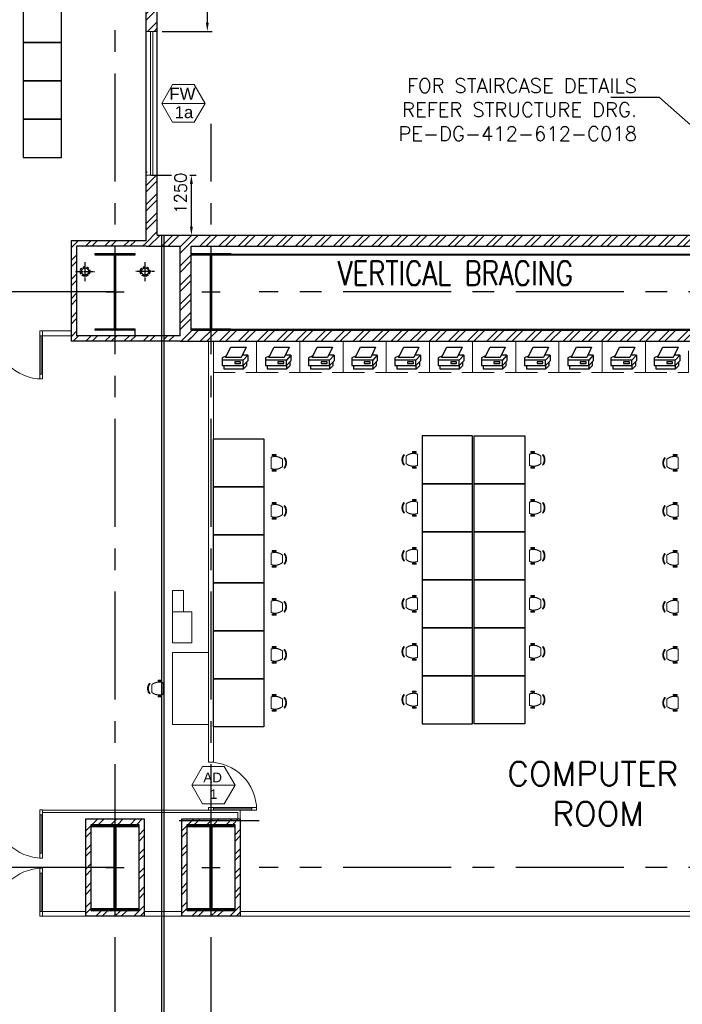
# Model space of a CAD drawing. Header units: inches. Extents: x 306235 to 1392759, y -66369 to 421098.
# Tile 63 of 91: x 436211 to 450016, y 122276 to 142798. Entities that reach past the tile are written whole.
import ezdxf
from ezdxf.enums import TextEntityAlignment as Align

# ---------------------------------------------------------------- set-up
doc = ezdxf.new("R2010")
doc.units = ezdxf.units.IN
doc.header["$LTSCALE"] = 1800
doc.header["$MEASUREMENT"] = 0
for name, pattern in [('CENTER', [2, 1.25, -0.25, 0.25, -0.25]), ('CENTER2', [1.125, 0.75, -0.125, 0.125, -0.125]), ('HIDDEN', [0.375, 0.25, -0.125]), ('HIDDEN2', [0.1875, 0.125, -0.0625])]:
    doc.linetypes.add(name, pattern=pattern)
doc.layers.get('0').update_dxf_attribs({"color": 253, "lineweight": 9})
for name, color, linetype, lineweight in [('2CON', 1, 'Continuous', 13), ('A-DOOR', 31, 'Continuous', 9), ('A-DOOR-GLAZ', 31, 'Continuous', 18), ('A-WIN TAG', 3, 'Continuous', 13), ('A-WIN TAG TEXT', 3, 'Continuous', 13), ('EQPT', 8, 'HIDDEN', 9), ('LAYOUT', 8, 'Continuous', 9), ('PARTITION WALL', 4, 'Continuous', 9), ('WALL HATCH', 251, 'Continuous', 13), ('WINDOW', 3, 'Continuous', 13)]:
    doc.layers.add(name, color=color, linetype=linetype, lineweight=lineweight)
for name, color, linetype in [('BRACING', 1, 'HIDDEN'), ('CEN', 2, 'CENTER'), ('COL', 1, 'Continuous'), ('DIM', 4, 'Continuous'), ('GRID', 251, 'CENTER'), ('ICONS', 7, 'Continuous'), ('LVS', 7, 'Continuous'), ('panel', 6, 'Continuous'), ('RAIN WATER', 6, 'Continuous'), ('TEXT', 3, 'Continuous'), ('WALL', 6, 'Continuous')]:
    doc.layers.add(name, color=color, linetype=linetype)
doc.styles.add('ROAMNS', font='ROMANS.shx')
doc.styles.add('ROMANS', font='romans.shx')
doc.styles.get("Standard").update_dxf_attribs({"font": 'arial.ttf'})
doc.dimstyles.new('DIM INT 2.5', dxfattribs={"dimtxt": 250, "dimasz": 180, "dimexe": 100, "dimexo": 100, "dimgap": 100, "dimtad": 1, "dimdec": 0, "dimzin": 13, "dimdsep": 46, "dimlunit": 5, "dimtxsty": 'ROAMNS', "dimcen": 0.09, "dimclrd": 9, "dimclre": 9, "dimclrt": 4, "dimadec": 0, "dimazin": 0, "dimtfac": 1, "dimtdec": 0, "dimtix": 1, "dimtmove": 2, "dimatfit": 3, "dimfxl": 1, "dimtolj": 1, "dimtzin": 13, "dimarcsym": 0})
doc.dimstyles.new('DIM100 x2', dxfattribs={"dimscale": 0, "dimtxt": 400, "dimasz": 400, "dimexe": 100, "dimexo": 100, "dimgap": 100, "dimtad": 1, "dimdec": 0, "dimzin": 13, "dimdsep": 46, "dimtxsty": 'ROMANS', "dimblk2": 'OBLIQUE', "dimcen": 100, "dimdle": 100, "dimclrd": 9, "dimclre": 9, "dimclrt": 4, "dimadec": 0, "dimazin": 0, "dimtfac": 1.1, "dimtdec": 0, "dimtix": 1, "dimtmove": 2, "dimatfit": 3, "dimfxl": 1, "dimtolj": 1, "dimtzin": 13, "dimarcsym": 0})

# ---------------------------------------------------------------- blocks, each defined once
blk = doc.blocks.new('B-ROW COLUMN')
at = {"layer": 'COL'}
h = blk.add_hatch(dxfattribs=at)
h.set_pattern_fill('ANSI31', color=256, scale=200, style=0)
h.set_pattern_definition([(45, (155648.048, 63141.767), (-17.67767, 17.67767), [])])
h.paths.add_polyline_path([(171095, 85178), (172085, 85178), (172085, 85128), (171095, 85128)])
h.paths.add_polyline_path([(171574, 86878), (171606, 86878), (171606, 85178), (171574, 85178)])
h.paths.add_polyline_path([(171095, 86928), (172085, 86928), (172085, 86878), (171095, 86878)])
blk.add_line((171590, 85128), (171590, 86928))
at = {"layer": 'CEN'}
for p, q in [((171590, 85128), (171590, 86928)), ((171399, 86028), (171782, 86028))]:
    blk.add_line(p, q, dxfattribs=at)
at = {"layer": 'COL'}
for points in [[(171095, 86928), (172085, 86928), (172085, 86878), (171095, 86878)], [(171574, 86878), (171606, 86878), (171606, 85178), (171574, 85178)], [(171095, 85178), (172085, 85178), (172085, 85128), (171095, 85128)]]:
    blk.add_lwpolyline(points, close=True, dxfattribs=at)
blk = doc.blocks.new('c colm')
at = {"layer": 'COL'}
h = blk.add_hatch(dxfattribs=at)
h.set_pattern_fill('ANSI31', color=256, scale=200, style=0)
h.set_pattern_definition([(45, (66000, -4e-11), (-17.6776695, 17.6776695), [])])
h.paths.add_polyline_path([(157699, 119449), (157287, 119449), (157287, 119417), (157699, 119417)])
h.paths.add_polyline_path([(157287, 119449), (156874, 119449), (156874, 119417), (157287, 119417)])
h.paths.add_polyline_path([(157299, 120985), (157287, 120985), (157287, 119449), (157299, 119449)])
h.paths.add_polyline_path([(157287, 120985), (157274, 120985), (157274, 119449), (157287, 119449)])
h.paths.add_polyline_path([(157699, 121017), (157287, 121017), (157287, 120985), (157699, 120985)])
h.paths.add_polyline_path([(157287, 121017), (156874, 121017), (156874, 120985), (157287, 120985)])
at = {"layer": 'CEN'}
for p, q in [((157287, 119417), (157287, 121017)), ((157095, 120217), (157478, 120217))]:
    blk.add_line(p, q, dxfattribs=at)
at = {"layer": 'COL'}
for points in [[(156874, 121017), (157699, 121017), (157699, 120985), (156874, 120985)], [(157274, 120985), (157299, 120985), (157299, 119449), (157274, 119449)], [(156874, 119449), (157699, 119449), (157699, 119417), (156874, 119417)]]:
    blk.add_lwpolyline(points, close=True, dxfattribs=at)
blk = doc.blocks.new('A$C4BE6383A')
at = {"layer": 'EQPT'}
for p, q in [((27, 479), (0, 370)), ((29, 362), (0, 370)), ((56, 472), (27, 479)), ((56, 472), (29, 362)), ((114, 495), (442, 414)), ((482, 366), (455, 256)), ((482, 366), (511, 358)), ((511, 358), (484, 249)), ((27, 100), (45, 113)), ((87, 154), (306, 100)), ((323, 44), (333, 23)), ((455, 256), (484, 249))]:
    blk.add_line(p, q, dxfattribs=at)
for centre, radius, start, end in [((397, 301), 343, 145.5445, 205.4037), ((101, 375), 343, 306.6199, 6.4791), ((227, 250), 250, 217.0292, 294.9944), ((227, 250), 228, 217.0292, 294.9944)]:
    blk.add_arc(centre, radius, start, end, dxfattribs=at)
blk = doc.blocks.new('A$C7B4E7D5A')
at = {"layer": 'ICONS', "color": 8}
for points in [[(79, 266), (201, 506), (552, 506), (438, 266), (79, 266)], [(426, 127), (426, 160), (290, 160), (290, 127), (426, 127), (426, 127)]]:
    blk.add_lwpolyline(points, dxfattribs=at)
at = {"layer": 'TEXT', "color": 8}
for p, q in [((99, 306), (0, 257)), ((0, 257), (0, 199)), ((591, 318), (463, 318)), ((591, 318), (486, 199)), ((591, 318), (591, 188)), ((591, 188), (486, 75))]:
    blk.add_line(p, q, dxfattribs=at)
for points in [[(0, 75), (486, 75), (486, 199), (0, 199), (0, 75)], [(41, 75), (41, 0), (495, 0), (572, 77), (572, 163)], [(486, 75), (486, 0)]]:
    blk.add_lwpolyline(points, dxfattribs=at)
blk = doc.blocks.new('CCR ROOM')
at = {"layer": 'EQPT', "color": 8}
for points in [[(-46921, 120156), (-47821, 120156), (-47821, 119506), (-46921, 119506)], [(-46021, 120156), (-46921, 120156), (-46921, 119506), (-46021, 119506)], [(-45121, 120156), (-46021, 120156), (-46021, 119506), (-45121, 119506)], [(-44221, 120156), (-45121, 120156), (-45121, 119506), (-44221, 119506)], [(-43321, 120156), (-44221, 120156), (-44221, 119506), (-43321, 119506)], [(-42421, 120156), (-43321, 120156), (-43321, 119506), (-42421, 119506)], [(-41521, 120156), (-42421, 120156), (-42421, 119506), (-41521, 119506)], [(-40621, 120156), (-41521, 120156), (-41521, 119506), (-40621, 119506)], [(-39721, 120156), (-40621, 120156), (-40621, 119506), (-39721, 119506)], [(-38821, 120156), (-39721, 120156), (-39721, 119506), (-38821, 119506)], [(-37921, 120156), (-38821, 120156), (-38821, 119506), (-37921, 119506)]]:
    blk.add_lwpolyline(points, close=True, dxfattribs=at)
at = {"layer": 'GRID', "color": 8}
blk.add_line((-49845, 109187), (-49887, 109187), dxfattribs=at)
at = {"layer": 'LAYOUT', "color": 8}
for points in [[(-48446, 114519), (-48446, 114964), (-48671, 114964), (-48671, 114519)], [(-48271, 113869), (-48271, 114519), (-48671, 114519), (-48671, 113869)], [(-47921, 112169), (-47921, 113669), (-48671, 113669), (-48671, 112169)]]:
    blk.add_lwpolyline(points, close=True, dxfattribs=at)
at = {"layer": 'panel', "color": 8}
for points in [[(-51786, 126387), (-50986, 126387), (-50986, 127187), (-51786, 127187)], [(-51786, 125587), (-50986, 125587), (-50986, 126387), (-51786, 126387)], [(-51786, 124787), (-50986, 124787), (-50986, 125587), (-51786, 125587)], [(-51786, 123987), (-50986, 123987), (-50986, 124787), (-51786, 124787)], [(-46771, 117122), (-47821, 117122), (-47821, 118122), (-46771, 118122)], [(-43471, 117186), (-42421, 117186), (-42421, 118186), (-43471, 118186)], [(-41336, 117186), (-42386, 117186), (-42386, 118186), (-41336, 118186)], [(-43471, 116186), (-42421, 116186), (-42421, 117186), (-43471, 117186)], [(-41336, 116186), (-42386, 116186), (-42386, 117186), (-41336, 117186)], [(-46771, 116122), (-47821, 116122), (-47821, 117122), (-46771, 117122)], [(-43471, 115186), (-42421, 115186), (-42421, 116186), (-43471, 116186)], [(-41336, 115186), (-42386, 115186), (-42386, 116186), (-41336, 116186)], [(-46771, 115122), (-47821, 115122), (-47821, 116122), (-46771, 116122)], [(-43471, 114186), (-42421, 114186), (-42421, 115186), (-43471, 115186)], [(-41336, 114186), (-42386, 114186), (-42386, 115186), (-41336, 115186)], [(-46771, 114122), (-47821, 114122), (-47821, 115122), (-46771, 115122)], [(-46771, 113122), (-47821, 113122), (-47821, 114122), (-46771, 114122)], [(-43471, 113186), (-42421, 113186), (-42421, 114186), (-43471, 114186)], [(-41336, 113186), (-42386, 113186), (-42386, 114186), (-41336, 114186)], [(-46771, 112122), (-47821, 112122), (-47821, 113122), (-46771, 113122)], [(-43471, 112186), (-42421, 112186), (-42421, 113186), (-43471, 113186)], [(-41336, 112186), (-42386, 112186), (-42386, 113186), (-41336, 113186)]]:
    blk.add_lwpolyline(points, close=True, dxfattribs=at)
at = {"layer": 'EQPT', "color": 8, "xscale": 0.9000000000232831, "yscale": 0.9000000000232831, "zscale": 0.9000000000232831}
for p in [(-47638, 119581), (-46738, 119581), (-45838, 119581), (-44938, 119581), (-44038, 119581), (-43138, 119581), (-42238, 119581), (-41338, 119581), (-40438, 119581), (-39538, 119581), (-38638, 119581)]:
    blk.add_blockref('A$C7B4E7D5A', p, dxfattribs=at)
at = {"layer": 'LAYOUT', "color": 8, "xscale": -0.7000000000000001, "yscale": 0.7000000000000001, "zscale": 0.7000000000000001, "rotation": 256.0117934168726}
blk.add_blockref('A$C4BE6383A', (-49226, 112807), dxfattribs=at)
at = {"layer": 'LVS', "color": 8}
for p, xscale, yscale, zscale, rotation in [((-46265, 117734), -0.6999999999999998, 0.6999999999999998, 0.7000000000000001, 76.01179341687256), ((-43926, 117798), 0.7000000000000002, 0.7000000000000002, 0.7000000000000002, 283.9882065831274), ((-40880, 117798), -0.6999999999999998, 0.6999999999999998, 0.7000000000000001, 76.01179341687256), ((-38491, 117734), 0.7000000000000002, 0.7000000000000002, 0.7000000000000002, 283.9882065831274), ((-46265, 116734), -0.6999999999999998, 0.6999999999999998, 0.7000000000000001, 76.01179341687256), ((-43926, 116798), 0.7000000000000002, 0.7000000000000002, 0.7000000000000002, 283.9882065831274), ((-40880, 116798), -0.6999999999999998, 0.6999999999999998, 0.7000000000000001, 76.01179341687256), ((-38491, 116734), 0.7000000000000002, 0.7000000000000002, 0.7000000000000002, 283.9882065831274), ((-46265, 115734), -0.6999999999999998, 0.6999999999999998, 0.7000000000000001, 76.01179341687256), ((-43926, 115798), 0.7000000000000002, 0.7000000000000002, 0.7000000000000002, 283.9882065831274), ((-40880, 115798), -0.6999999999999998, 0.6999999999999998, 0.7000000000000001, 76.01179341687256), ((-38491, 115734), 0.7000000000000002, 0.7000000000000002, 0.7000000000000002, 283.9882065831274), ((-46265, 114734), -0.6999999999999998, 0.6999999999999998, 0.7000000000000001, 76.01179341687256), ((-43926, 114798), 0.7000000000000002, 0.7000000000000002, 0.7000000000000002, 283.9882065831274), ((-40880, 114798), -0.6999999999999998, 0.6999999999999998, 0.7000000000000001, 76.01179341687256), ((-38491, 114734), 0.7000000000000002, 0.7000000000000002, 0.7000000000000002, 283.9882065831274), ((-46265, 113734), -0.6999999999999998, 0.6999999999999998, 0.7000000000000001, 76.01179341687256), ((-43926, 113798), 0.7000000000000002, 0.7000000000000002, 0.7000000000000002, 283.9882065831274), ((-40880, 113798), -0.6999999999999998, 0.6999999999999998, 0.7000000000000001, 76.01179341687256), ((-38491, 113734), 0.7000000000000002, 0.7000000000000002, 0.7000000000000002, 283.9882065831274), ((-43926, 112798), 0.7000000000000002, 0.7000000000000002, 0.7000000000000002, 283.9882065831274), ((-40880, 112798), -0.6999999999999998, 0.6999999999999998, 0.7000000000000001, 76.01179341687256), ((-46265, 112734), -0.6999999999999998, 0.6999999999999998, 0.7000000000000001, 76.01179341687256), ((-38491, 112734), 0.7000000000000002, 0.7000000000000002, 0.7000000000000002, 283.9882065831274)]:
    blk.add_blockref('A$C4BE6383A', p, dxfattribs=dict(at, xscale=xscale, yscale=yscale, zscale=zscale, rotation=rotation))
blk = doc.blocks.new('M_Double-Glass 1 - 2000 x 2100mm 2-290830-17_00M')
at = {"layer": 'A-DOOR', "lineweight": 18}
for p, q in [((-1001, 951), (-1001, 1053)), ((-1001, 1053), (-949, 1053)), ((-949, 951), (-949, 1053)), ((949, 951), (949, 1053)), ((1000, 1053), (949, 1053)), ((1000, 951), (1000, 1053)), ((-1001, 951), (-949, 951)), ((949, 951), (1000, 951)), ((-1001, 154), (-949, 154)), ((-1001, 52), (-1001, 154)), ((-1001, 52), (-949, 52)), ((-949, 52), (-949, 154)), ((1000, 154), (949, 154)), ((949, 52), (949, 154)), ((1000, 52), (949, 52)), ((1000, 52), (1000, 154))]:
    blk.add_line(p, q, dxfattribs=at)
at = {"layer": 'A-DOOR'}
for p, q in [((-1001, 154), (-1001, 951)), ((-949, 154), (-949, 951)), ((949, 154), (949, 951)), ((1000, 154), (1000, 951))]:
    blk.add_line(p, q, dxfattribs=at)
for centre, radius, start, end in [((-1001, 52), 1001, 0, 90), ((1000, 53), 1000, 90, 180.0388)]:
    blk.add_arc(centre, radius, start, end, dxfattribs=at)
at = {"layer": 'A-DOOR-GLAZ'}
for p, q in [((-975, 951), (-975, 154)), ((975, 154), (975, 951))]:
    blk.add_line(p, q, dxfattribs=at)
blk = doc.blocks.new('M_Single-Glass 1 - 1000 x 2100mm 2-291765-17_00M')
at = {"layer": 'A-DOOR', "lineweight": 18}
for p, q in [((449, 948), (449, 1050)), ((500, 1050), (449, 1050)), ((500, 948), (500, 1050)), ((449, 948), (500, 948)), ((449, 152), (500, 152)), ((449, 50), (449, 152)), ((500, 50), (449, 50)), ((500, 50), (500, 152))]:
    blk.add_line(p, q, dxfattribs=at)
at = {"layer": 'A-DOOR'}
for p, q in [((449, 152), (449, 948)), ((500, 152), (500, 948))]:
    blk.add_line(p, q, dxfattribs=at)
blk.add_arc((500, 50), 1000, 90, 180, dxfattribs=at)
at = {"layer": 'A-DOOR-GLAZ'}
blk.add_line((474.5, 948), (474.5, 152), dxfattribs=at)
blk = doc.blocks.new('*D959')
at = {"layer": 'Defpoints', "color": 0, "transparency": 16777216}
for p in [(438848, 139555), (439644, 138305)]:
    blk.add_point(p, dxfattribs=at)
at = {"layer": 'WALL', "color": 9, "lineweight": -2, "transparency": 16777216}
for p, q in [((438948, 139555), (439888, 139555)), ((439788, 138485), (439788, 139375)), ((439744, 138305), (439888, 138305))]:
    blk.add_line(p, q, dxfattribs=at)
at = {"layer": 'WALL', "color": 9, "transparency": 16777216}
blk.add_solid([(439758, 138485), (439818, 138485), (439788, 138305)], dxfattribs=at)
at = {"layer": 'WALL', "color": 4, "transparency": 16777216, "insert": (439563, 139182), "char_height": 250, "attachment_point": 5, "rotation": 90, "style": 'ROAMNS', "bg_fill": 3, "box_fill_scale": 1.25, "bg_fill_color": 256, "bg_fill_true_color": 13158600, "bg_fill_transparency": 0}
blk.add_mtext('\\A1;1250', dxfattribs=at)
at = {"layer": 'Defpoints', "color": 0, "transparency": 16777216}
blk.add_point((439788, 139555), dxfattribs=at)
at = {"layer": 'WALL', "color": 9, "transparency": 16777216}
blk.add_solid([(439758, 139375), (439818, 139375), (439788, 139555)], dxfattribs=at)
blk = doc.blocks.new('*D964')
at = {"layer": 'Defpoints', "color": 0, "transparency": 16777216}
for p in [(439078, 144875), (439078, 142555), (440120, 142555)]:
    blk.add_point(p, dxfattribs=at)
at = {"layer": 'WALL', "color": 9, "lineweight": -2, "transparency": 16777216}
for p, q in [((439178, 144875), (440220, 144875)), ((440120, 144695), (440120, 142735)), ((439178, 142555), (440220, 142555))]:
    blk.add_line(p, q, dxfattribs=at)
at = {"layer": 'WALL', "color": 9, "transparency": 16777216}
for points in [[(440090, 144695), (440150, 144695), (440120, 144875)], [(440090, 142735), (440150, 142735), (440120, 142555)]]:
    blk.add_solid(points, dxfattribs=at)
at = {"layer": 'WALL', "color": 4, "transparency": 16777216, "insert": (439895, 143715), "char_height": 250, "attachment_point": 5, "rotation": 90, "style": 'ROAMNS', "bg_fill": 3, "box_fill_scale": 1.25, "bg_fill_color": 256, "bg_fill_true_color": 13158600, "bg_fill_transparency": 0}
blk.add_mtext('\\A1;2320', dxfattribs=at)
blk = doc.blocks.new('_Oblique')
at = {"color": 0, "linetype": 'ByBlock', "lineweight": -2}
blk.add_line((-0.5, -0.5), (0.5, 0.5), dxfattribs=at)

msp = doc.modelspace()

# ---------------------------------------------------------------- hatches: boundary and pattern name
at = {"layer": 'WALL HATCH'}
h = msp.add_hatch(dxfattribs=at)
h.set_pattern_fill('ANSI32', color=256, scale=750, style=0)
h.paths.add_polyline_path([(438847.7, 168875.3), (439077.7, 168875.3), (439077.7, 171105.3), (438847.7, 171105.3)])
h.paths.add_polyline_path([(438847.7, 164375.3), (439077.7, 164375.3), (439077.7, 165875.3), (438847.7, 165875.3)])
h.paths.add_polyline_path([(439077.7, 161375.3), (438847.7, 161375.3), (438847.7, 160125.3), (439077.7, 160125.3)])
h.paths.add_polyline_path([(438847.7, 158875.3), (439077.7, 158875.3), (439077.7, 160125.3), (438847.7, 160125.3)])
h.paths.add_polyline_path([(438847.7, 138075.3), (438682.7, 138075.3), (438682.7, 138075), (451610.2, 138075), (451610.2, 138305), (439077.7, 138305), (439077.7, 139625), (438847.7, 139625)])
h.paths.add_polyline_path([(438847.7, 152875.3), (439077.7, 152875.3), (439077.7, 156375.3), (438847.7, 156375.3)])
h.paths.add_polyline_path([(439077.7, 150375.3), (438847.7, 150375.3), (438847.7, 149125.3), (439077.7, 149125.3)])
h.paths.add_polyline_path([(438847.7, 147875.3), (439077.7, 147875.3), (439077.7, 149125.3), (438847.7, 149125.3)])
h.paths.add_polyline_path([(439077.7, 144875.3), (438847.7, 144875.3), (438847.7, 142555), (439077.7, 142555)])
h = msp.add_hatch(dxfattribs=at)
h.set_pattern_fill('ANSI32', color=256, scale=750, style=0)
h.paths.add_polyline_path([(438197.7, 138190), (437282.7, 138190), (437282.7, 137125.3), (437397.7, 137125.3), (437397.7, 138075), (438197.7, 138075)])
h.paths.add_polyline_path([(438847.7, 138190), (438197.7, 138190), (438197.7, 138075), (438847.7, 138075)])
h.paths.add_polyline_path([(437397.7, 137125.3), (437282.7, 137125.3), (437282.7, 136095), (438197.7, 136095), (438197.7, 136210), (437397.7, 136210)])
h.paths.add_polyline_path([(439172.7, 136210), (438197.7, 136210), (438197.7, 136095), (439172.7, 136095)])
h.paths.add_polyline_path([(439555.2, 136210), (439222.7, 136210), (439222.7, 136095), (439555.2, 136095)])
h = msp.add_hatch(dxfattribs=at)
h.set_pattern_fill('ANSI32', color=256, scale=750, style=0)
h.paths.add_polyline_path([(439785.2, 138075), (439670.2, 138075), (439670.2, 136095), (439785.2, 136095)])
h.paths.add_polyline_path([(439670.2, 138075), (439555.2, 138075), (439555.2, 136095), (439670.2, 136095)])
h = msp.add_hatch(dxfattribs=at)
h.set_pattern_fill('ANSI32', color=256, scale=750, style=0)
h.paths.add_polyline_path([(439746.4, 136210), (439746.4, 136095), (451082.7, 136095), (451082.7, 136210)])
h.paths.add_polyline_path([(439757.1, 136325), (439757.1, 136210), (451082.7, 136210), (451082.7, 136325)])
h = msp.add_hatch(dxfattribs=at)
h.set_pattern_fill('ANSI32', color=256, scale=750, style=0)
h.set_pattern_definition([(45, (11000, -2e-10), (-198.87378, 198.87378), []), (45, (11132.58, -2e-10), (-198.87378, 198.87378), [])])
h.paths.add_polyline_path([(438807.7, 126140.3), (438197.7, 126140.3), (438197.7, 126025.3), (438692.7, 126025.3), (438692.7, 125125.3), (438807.7, 125125.3)])
h.paths.add_polyline_path([(438197.7, 126140.3), (437587.7, 126140.3), (437587.7, 125125.3), (437702.7, 125125.3), (437702.7, 126025.3), (438197.7, 126025.3)])
h.paths.add_polyline_path([(437702.7, 125125.3), (437587.7, 125125.3), (437587.7, 124110.3), (438197.7, 124110.3), (438197.7, 124225.3), (437702.7, 124225.3)])
h.paths.add_polyline_path([(438807.7, 125125.3), (438692.7, 125125.3), (438692.7, 124225.3), (438197.7, 124225.3), (438197.7, 124110.3), (438807.7, 124110.3)])
h = msp.add_hatch(dxfattribs=at)
h.set_pattern_fill('ANSI32', color=256, scale=750, style=0)
h.set_pattern_definition([(45, (13000, -1e-11), (-198.87378, 198.87378), []), (45, (13132.58, -1e-11), (-198.87378, 198.87378), [])])
h.paths.add_polyline_path([(440807.7, 126140.3), (440197.7, 126140.3), (440197.7, 126025.3), (440692.7, 126025.3), (440692.7, 125125.3), (440807.7, 125125.3)])
h.paths.add_polyline_path([(440197.7, 126140.3), (439587.7, 126140.3), (439587.7, 125125.3), (439702.7, 125125.3), (439702.7, 126025.3), (440197.7, 126025.3)])
h.paths.add_polyline_path([(439702.7, 125125.3), (439587.7, 125125.3), (439587.7, 124110.3), (440197.7, 124110.3), (440197.7, 124225.3), (439702.7, 124225.3)])
h.paths.add_polyline_path([(440807.7, 125125.3), (440692.7, 125125.3), (440692.7, 124225.3), (440197.7, 124225.3), (440197.7, 124110.3), (440807.7, 124110.3)])

# ---------------------------------------------------------------- linework, layer by layer
at = {"layer": '2CON'}
for p, q in [((440072, 141055), (439172, 141055)), ((440696.9, 126843.5), (439796.9, 126843.5))]:
    msp.add_line(p, q, dxfattribs=at)
at = {"layer": 'A-WIN TAG'}
for points in [[(439397, 141444.7), (439172, 141055), (439397, 140665.3), (439847, 140665.3), (440072, 141055), (439847, 141444.7)], [(440021.9, 127233.2), (439796.9, 126843.5), (440021.9, 126453.8), (440471.9, 126453.8), (440696.9, 126843.5), (440471.9, 127233.2)]]:
    msp.add_lwpolyline(points, close=True, dxfattribs=at)
at = {"layer": 'BRACING', "const_width": 40}
for points in [[(450785.2, 137902.5), (440604.4, 137902.5)], [(450791, 136341), (440610.2, 136341)]]:
    msp.add_lwpolyline(points, dxfattribs=at)
at = {"layer": 'GRID'}
for p, q in [((438197.7, 85427.5), (438197.7, 173625.3)), ((440197.7, 85427.5), (440197.7, 140625)), ((438197.7, 137125.3), (397397.7, 137125.3)), ((545997.7, 137125), (441197.7, 137125)), ((438223.4, 125125.3), (397423.4, 125125.3)), ((545997.7, 125125), (441197.7, 125125))]:
    msp.add_line(p, q, dxfattribs=at)
at = {"layer": 'PARTITION WALL'}
for p, q in [((436682.7, 136310), (436682.7, 136210)), ((436682.7, 136310), (437282.7, 136310)), ((437282.7, 136210), (436682.7, 136210)), ((440147.7, 136095), (440147.7, 127325.3)), ((440247.7, 136095), (440247.7, 127325.3)), ((440147.7, 127325.3), (440247.7, 127325.3)), ((436682.7, 126325.3), (436682.7, 126275.3)), ((436682.7, 126325.3), (440807.7, 126325.3)), ((436682.7, 126275.3), (440757.7, 126275.3)), ((440757.7, 126140.3), (440757.7, 126275.3)), ((440807.7, 126140.3), (440807.7, 126325.3)), ((436682.7, 124210.3), (437587.7, 124210.3)), ((437587.7, 124210.3), (436682.7, 124210.3)), ((436682.7, 124110.3), (436682.7, 124210.3)), ((438807.7, 124210.3), (439587.7, 124210.3)), ((440807.7, 124210.3), (451197.7, 124210.3)), ((436682.7, 124110.3), (437587.7, 124110.3)), ((438197.7, 124110.3), (436682.7, 124110.3)), ((438807.7, 124110.3), (439587.7, 124110.3)), ((440807.7, 124110.3), (451197.7, 124110.3))]:
    msp.add_line(p, q, dxfattribs=at)
at = {"layer": 'RAIN WATER', "linetype": 'CENTER2', "ltscale": 0.05}
for p, q in [((437572.7, 137350.3), (437572.7, 137750.3)), ((438822.7, 137350.3), (438822.7, 137750.3)), ((437372.7, 137550.3), (437772.7, 137550.3)), ((439022.7, 137550.3), (438622.7, 137550.3))]:
    msp.add_line(p, q, dxfattribs=at)
at = {"layer": 'RAIN WATER', "linetype": 'HIDDEN2', "ltscale": 0.25}
for centre in [(437572.7, 137550.3), (438822.7, 137550.3)]:
    msp.add_circle(centre, 100, dxfattribs=at)
at = {"layer": 'RAIN WATER', "ltscale": 0.25}
for centre in [(437572.7, 137550.3), (438822.7, 137550.3)]:
    msp.add_circle(centre, 75, dxfattribs=at)
at = {"layer": 'WALL'}
for p, q in [((439077.7, 138305), (439077.7, 171105.3)), ((438847.7, 138190), (438847.7, 148010.4)), ((438847.7, 138190), (437282.7, 138190)), ((437282.7, 138190), (437282.7, 136095)), ((439077.7, 138305), (451610.2, 138305)), ((439172.7, 92717.3), (439172.7, 138305.3)), ((439222.7, 92717.3), (439222.7, 138305.3)), ((437397.7, 138075), (437397.7, 136210)), ((438847.7, 138075), (437397.7, 138075)), ((438847.7, 138075), (439555.2, 138075)), ((439555.2, 136210), (439555.2, 138075)), ((439785.2, 136325), (439785.2, 138075)), ((439785.2, 138075), (451610.2, 138075)), ((438610.2, 136325), (438610.2, 136210)), ((439785.2, 136325), (451082.7, 136325)), ((439555.2, 136095), (437282.7, 136095)), ((439555.2, 136210), (437397.7, 136210)), ((439555.2, 136095), (451082.7, 136095))]:
    msp.add_line(p, q, dxfattribs=at)
at = {"layer": 'WALL', "color": 8}
msp.add_line((439534.3, 126107.9), (441197.7, 126107.9), dxfattribs=at)
at = {"layer": 'WALL'}
for points in [[(437587.7, 126140.3), (438807.7, 126140.3), (438807.7, 124110.3), (437587.7, 124110.3)], [(437702.7, 126025.3), (438692.7, 126025.3), (438692.7, 124225.3), (437702.7, 124225.3)], [(439587.7, 126140.3), (440807.7, 126140.3), (440807.7, 124110.3), (439587.7, 124110.3)], [(439702.7, 126025.3), (440692.7, 126025.3), (440692.7, 124225.3), (439702.7, 124225.3)]]:
    msp.add_lwpolyline(points, close=True, dxfattribs=at)
at = {"layer": 'WINDOW', "ltscale": 100}
for p, q in [((438936.3, 139555), (438936.3, 142555)), ((438986.3, 139555), (438986.3, 142555))]:
    msp.add_line(p, q, dxfattribs=at)
msp.add_lwpolyline([(439077.7, 142555), (438847.7, 142555), (438847.7, 139555), (439077.7, 139555)], close=True, dxfattribs=at)

# ---------------------------------------------------------------- block references
for name, p in [('c colm', (280911, 16907.6)), ('c colm', (282911, 16907.6)), ('B-ROW COLUMN', (266607.5, 39097.7)), ('B-ROW COLUMN', (268607.5, 39097.7))]:
    msp.add_blockref(name, p)
at = {"layer": 'A-DOOR'}
for name, p, rotation in [('M_Double-Glass 1 - 2000 x 2100mm 2-290830-17_00M', (435682.6, 136362.4), 180), ('M_Single-Glass 1 - 1000 x 2100mm 2-291765-17_00M', (440097.7, 126825.3), 270)]:
    msp.add_blockref(name, p, dxfattribs=dict(at, rotation=rotation))
at = {"layer": 'A-DOOR', "xscale": -1, "rotation": 180}
msp.add_blockref('M_Double-Glass 1 - 2000 x 2100mm 2-290830-17_00M', (435682.8, 126377.7), dxfattribs=at)
at = {"layer": 'A-DOOR'}
msp.add_blockref('M_Double-Glass 1 - 2000 x 2100mm 2-290830-17_00M', (435682.8, 124057.9), dxfattribs=at)
at = {"layer": 'PARTITION WALL'}
msp.add_blockref('CCR ROOM', (488068.3, 15938.7), dxfattribs=at)

# ---------------------------------------------------------------- texts
at = {"layer": 'A-WIN TAG'}
for s, p in [('AD', (440231.2, 127003.4)), ('1', (440251.8, 126657.6))]:
    msp.add_text(s, height=200, dxfattribs=at).set_placement(p, align=Align.MIDDLE)
at = {"layer": 'A-WIN TAG TEXT'}
for s, p in [('FW', (439602.3, 141254.9)), ('1a', (439633.6, 140869.1))]:
    msp.add_text(s, height=250, rotation=360, dxfattribs=at).set_placement(p, align=Align.MIDDLE)
at = {"layer": 'TEXT'}
for s, insert, char_height, width, attachment_point, style in [('FOR STAIRCASE DETAILS REFER STRUCTURE DRG.\\PPE-DG-412-612-C018', (449073.5, 141572.8), 300, 6129.982, 3, 'ROAMNS'), ('{\\W0.8;VERTICAL BRACING}', (447739.7, 137765), 500, 6496.107, 3, 'ROMANS'), ('\\pi-129.07;COMPUTER\\P\\pi811.41;ROOM', (446500.4, 127332.3), 500, 3551.393, 1, 'ROMANS')]:
    msp.add_mtext(s, dxfattribs=dict(at, insert=insert, char_height=char_height, width=width, attachment_point=attachment_point, style=style))

# ---------------------------------------------------------------- leaders
at = {"layer": 'DIM'}
msp.add_leader([(451464.7, 139472.5), (449543.5, 141179.7), (448524, 141179.7)], dimstyle='DIM100 x2', override={"dimscale": 1}, dxfattribs=at)

# ---------------------------------------------------------------- next in the draw order: dimensions: what is measured, and where the dimension line sits
at = {"layer": 'WALL', "color": 1, "true_color": 0xff0000}
dim = msp.add_linear_dim(base=(440119.5, 142555), p1=(439077.7, 144875.3), p2=(439077.7, 142555), angle=90, dimstyle='DIM INT 2.5', override={"dimfxl": 0.18, "dimtfill": 1, "dimarcsym": 2}, dxfattribs=at)
dim.commit()
dim.dimension.update_dxf_attribs({"geometry": '*D964', "text_midpoint": (439894.5, 143715.1)})
dim = msp.add_linear_dim(base=(439788.4, 139555), p1=(439644.4, 138305), p2=(438847.7, 139555), angle=90, dimstyle='DIM INT 2.5', override={"dimfxl": 0.18, "dimtfill": 1, "dimarcsym": 2}, dxfattribs=at)
dim.commit()
dim.dimension.update_dxf_attribs({"geometry": '*D959', "text_midpoint": (439563.4, 139181.8), "dimtype": 160})

doc.saveas('drawing.dxf')
